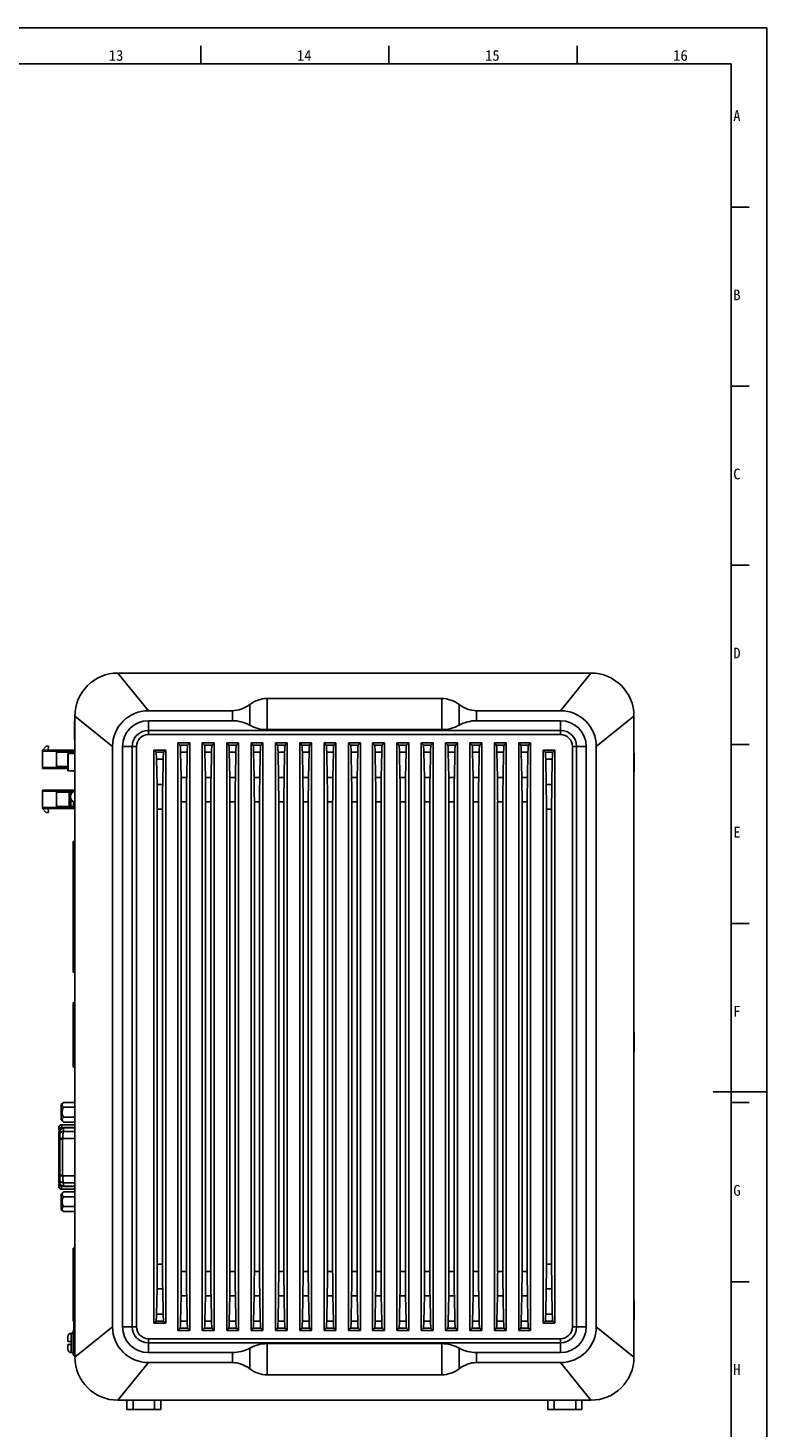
# Model space of a CAD drawing. Header units: millimetres. Extents: x 0 to 2731, y -3524 to -2222.
# Tile 36 of 221: x 635 to 841, y -2613 to -2222. Entities that reach past the tile are written whole.
import ezdxf

# ---------------------------------------------------------------- set-up
doc = ezdxf.new("R2010")
doc.units = ezdxf.units.MM
doc.header["$LTSCALE"] = 46.255
doc.layers.get('0').update_dxf_attribs({"linetype": 'CONTINUOUS'})
doc.layers.add('00_COMPONENTS', color=7, linetype='CONTINUOUS')
doc.styles.add('TEXTSTYLE_2', font='simfang.ttf')
doc.styles.add('TEXTSTYLE_4', font='simfang.ttf')

msp = doc.modelspace()

# ---------------------------------------------------------------- linework, layer by layer
at = {"color": 7}
for p, q in [((841, -2222.462), (0, -2222.462)), ((841, -2816.462), (841, -2222.462)), ((683, -2232.462), (683, -2227.463)), ((735.5, -2232.462), (735.5, -2227.463)), ((788, -2232.462), (788, -2227.463)), ((831, -2232.462), (25, -2232.462)), ((831, -2806.462), (831, -2232.462)), ((831, -2272.462), (836, -2272.462)), ((831, -2322.462), (836, -2322.462)), ((831, -2372.462), (836, -2372.462)), ((831, -2422.462), (836, -2422.462)), ((831, -2472.462), (836, -2472.462)), ((841, -2519.462), (826, -2519.462)), ((831, -2522.462), (836, -2522.462)), ((831, -2572.462), (836, -2572.462))]:
    msp.add_line(p, q, dxfattribs=at)
at = {"layer": '00_COMPONENTS', "color": 4}
for p, q in [((659.873, -2402.548), (668.373, -2413.048)), ((791.873, -2402.548), (783.373, -2413.048)), ((696.646, -2417.098), (696.646, -2411.344)), ((701.487, -2409.639), (701.487, -2418.348)), ((750.259, -2409.639), (750.259, -2418.348)), ((755.1, -2411.344), (755.1, -2417.098)), ((647.873, -2414.548), (658.373, -2423.048)), ((691.805, -2415.848), (691.805, -2413.048)), ((759.941, -2413.048), (759.941, -2415.848)), ((803.873, -2414.548), (793.373, -2423.048)), ((668.373, -2415.848), (668.373, -2419.727)), ((783.373, -2415.848), (783.373, -2419.727)), ((661.173, -2423.048), (665.052, -2423.048)), ((677.208, -2422.633), (679.338, -2422.633)), ((684.008, -2422.633), (686.138, -2422.633)), ((690.808, -2422.633), (692.938, -2422.633)), ((697.608, -2422.633), (699.738, -2422.633)), ((704.408, -2422.633), (706.538, -2422.633)), ((711.208, -2422.633), (713.338, -2422.633)), ((718.008, -2422.633), (720.138, -2422.633)), ((724.808, -2422.633), (726.938, -2422.633)), ((731.508, -2422.633), (733.638, -2422.633)), ((738.308, -2422.633), (740.438, -2422.633)), ((745.108, -2422.633), (747.238, -2422.633)), ((751.908, -2422.633), (754.038, -2422.633)), ((758.708, -2422.633), (760.838, -2422.633)), ((765.508, -2422.633), (767.638, -2422.633)), ((772.308, -2422.633), (774.438, -2422.633)), ((790.573, -2423.048), (786.694, -2423.048)), ((647.873, -2424.348), (638.873, -2424.348)), ((646.023, -2429.873), (646.023, -2424.973)), ((670.508, -2424.633), (672.638, -2424.633)), ((670.648, -2426.603), (672.498, -2426.603)), ((679.198, -2424.603), (677.348, -2424.603)), ((685.998, -2424.603), (684.148, -2424.603)), ((692.798, -2424.603), (690.948, -2424.603)), ((699.598, -2424.603), (697.748, -2424.603)), ((706.398, -2424.603), (704.548, -2424.603)), ((713.198, -2424.603), (711.348, -2424.603)), ((719.998, -2424.603), (718.148, -2424.603)), ((726.798, -2424.603), (724.948, -2424.603)), ((733.498, -2424.603), (731.648, -2424.603)), ((740.298, -2424.603), (738.448, -2424.603)), ((747.098, -2424.603), (745.248, -2424.603)), ((753.898, -2424.603), (752.048, -2424.603)), ((760.698, -2424.603), (758.848, -2424.603)), ((767.498, -2424.603), (765.648, -2424.603)), ((774.298, -2424.603), (772.448, -2424.603)), ((779.108, -2424.633), (781.238, -2424.633)), ((779.248, -2426.603), (781.098, -2426.603)), ((638.873, -2428.898), (645.873, -2428.898)), ((672.364, -2433.657), (670.782, -2433.657)), ((679.064, -2431.657), (677.482, -2431.657)), ((685.864, -2431.657), (684.282, -2431.657)), ((692.664, -2431.657), (691.082, -2431.657)), ((699.464, -2431.657), (697.882, -2431.657)), ((706.264, -2431.657), (704.682, -2431.657)), ((713.064, -2431.657), (711.482, -2431.657)), ((719.864, -2431.657), (718.282, -2431.657)), ((726.664, -2431.657), (725.082, -2431.657)), ((733.364, -2431.657), (731.782, -2431.657)), ((740.164, -2431.657), (738.582, -2431.657)), ((746.964, -2431.657), (745.382, -2431.657)), ((753.764, -2431.657), (752.182, -2431.657)), ((760.564, -2431.657), (758.982, -2431.657)), ((767.364, -2431.657), (765.782, -2431.657)), ((774.164, -2431.657), (772.582, -2431.657)), ((780.964, -2433.657), (779.382, -2433.657)), ((647.873, -2435.498), (638.873, -2435.498)), ((677.545, -2438.497), (679.001, -2438.497)), ((684.345, -2438.497), (685.801, -2438.497)), ((691.145, -2438.497), (692.601, -2438.497)), ((697.945, -2438.497), (699.401, -2438.497)), ((704.745, -2438.497), (706.201, -2438.497)), ((711.545, -2438.497), (713.001, -2438.497)), ((718.345, -2438.497), (719.801, -2438.497)), ((725.145, -2438.497), (726.601, -2438.497)), ((731.845, -2438.497), (733.301, -2438.497)), ((738.645, -2438.497), (740.101, -2438.497)), ((745.445, -2438.497), (746.901, -2438.497)), ((752.245, -2438.497), (753.701, -2438.497)), ((759.045, -2438.497), (760.501, -2438.497)), ((765.845, -2438.497), (767.301, -2438.497)), ((772.645, -2438.497), (774.101, -2438.497)), ((638.873, -2440.048), (647.873, -2440.048)), ((672.301, -2440.497), (670.845, -2440.497)), ((780.901, -2440.497), (779.445, -2440.497)), ((647.373, -2494.738), (647.873, -2494.738)), ((647.573, -2512.548), (647.573, -2494.538)), ((647.873, -2512.348), (647.373, -2512.348)), ((644.173, -2528.643), (644.173, -2529.579)), ((647.873, -2528.681), (644.173, -2528.681)), ((643.673, -2530.523), (643.373, -2530.523)), ((643.373, -2531.108), (643.673, -2531.108)), ((643.373, -2532.641), (644.424, -2532.641)), ((643.673, -2532.321), (644.441, -2532.453)), ((644.173, -2529.432), (647.873, -2529.432)), ((644.424, -2542.705), (644.424, -2532.641)), ((644.441, -2532.453), (647.873, -2532.453)), ((644.595, -2530.517), (647.873, -2530.517)), ((644.673, -2529.445), (644.673, -2529.588)), ((647.873, -2529.508), (644.673, -2529.508)), ((643.373, -2542.705), (644.424, -2542.705)), ((643.673, -2544.238), (643.373, -2544.238)), ((643.673, -2543.026), (644.441, -2542.893)), ((644.441, -2542.893), (647.873, -2542.893)), ((643.373, -2544.823), (643.673, -2544.823)), ((644.173, -2545.768), (644.173, -2546.643)), ((644.371, -2545.854), (644.173, -2545.854)), ((644.173, -2546.605), (647.873, -2546.605)), ((647.873, -2544.83), (644.595, -2544.83)), ((644.673, -2545.759), (644.673, -2545.902)), ((644.673, -2545.838), (647.873, -2545.838)), ((670.845, -2567.599), (672.301, -2567.599)), ((779.445, -2567.599), (780.901, -2567.599)), ((677.545, -2569.599), (679.001, -2569.599)), ((684.345, -2569.599), (685.801, -2569.599)), ((691.145, -2569.599), (692.601, -2569.599)), ((697.945, -2569.599), (699.401, -2569.599)), ((704.745, -2569.599), (706.201, -2569.599)), ((711.545, -2569.599), (713.001, -2569.599)), ((718.345, -2569.599), (719.801, -2569.599)), ((725.145, -2569.599), (726.601, -2569.599)), ((731.845, -2569.599), (733.301, -2569.599)), ((738.645, -2569.599), (740.101, -2569.599)), ((745.445, -2569.599), (746.901, -2569.599)), ((752.245, -2569.599), (753.701, -2569.599)), ((759.045, -2569.599), (760.501, -2569.599)), ((765.845, -2569.599), (767.301, -2569.599)), ((772.645, -2569.599), (774.101, -2569.599)), ((647.573, -2574.712), (647.573, -2586.123)), ((670.782, -2574.44), (672.364, -2574.44)), ((779.382, -2574.44), (780.964, -2574.44)), ((679.064, -2576.44), (677.482, -2576.44)), ((685.864, -2576.44), (684.282, -2576.44)), ((692.664, -2576.44), (691.082, -2576.44)), ((699.464, -2576.44), (697.882, -2576.44)), ((706.264, -2576.44), (704.682, -2576.44)), ((713.064, -2576.44), (711.482, -2576.44)), ((719.864, -2576.44), (718.282, -2576.44)), ((726.664, -2576.44), (725.082, -2576.44)), ((733.364, -2576.44), (731.782, -2576.44)), ((740.164, -2576.44), (738.582, -2576.44)), ((746.964, -2576.44), (745.382, -2576.44)), ((753.764, -2576.44), (752.182, -2576.44)), ((760.564, -2576.44), (758.982, -2576.44)), ((767.364, -2576.44), (765.782, -2576.44)), ((774.164, -2576.44), (772.582, -2576.44)), ((672.638, -2583.463), (670.508, -2583.463)), ((672.498, -2581.493), (670.648, -2581.493)), ((781.238, -2583.463), (779.108, -2583.463)), ((781.098, -2581.493), (779.248, -2581.493)), ((646.873, -2586.823), (646.873, -2589.148)), ((647.873, -2593.548), (658.373, -2585.048)), ((661.173, -2585.048), (665.052, -2585.048)), ((677.208, -2585.463), (679.338, -2585.463)), ((679.198, -2583.493), (677.348, -2583.493)), ((684.008, -2585.463), (686.138, -2585.463)), ((685.998, -2583.493), (684.148, -2583.493)), ((690.808, -2585.463), (692.938, -2585.463)), ((692.798, -2583.493), (690.948, -2583.493)), ((697.608, -2585.463), (699.738, -2585.463)), ((699.598, -2583.493), (697.748, -2583.493)), ((704.408, -2585.463), (706.538, -2585.463)), ((706.398, -2583.493), (704.548, -2583.493)), ((711.208, -2585.463), (713.338, -2585.463)), ((713.198, -2583.493), (711.348, -2583.493)), ((718.008, -2585.463), (720.138, -2585.463)), ((719.998, -2583.493), (718.148, -2583.493)), ((724.808, -2585.463), (726.938, -2585.463)), ((726.798, -2583.493), (724.948, -2583.493)), ((731.508, -2585.463), (733.638, -2585.463)), ((733.498, -2583.493), (731.648, -2583.493)), ((738.308, -2585.463), (740.438, -2585.463)), ((740.298, -2583.493), (738.448, -2583.493)), ((745.108, -2585.463), (747.238, -2585.463)), ((747.098, -2583.493), (745.248, -2583.493)), ((751.908, -2585.463), (754.038, -2585.463)), ((753.898, -2583.493), (752.048, -2583.493)), ((758.708, -2585.463), (760.838, -2585.463)), ((760.698, -2583.493), (758.848, -2583.493)), ((765.508, -2585.463), (767.638, -2585.463)), ((767.498, -2583.493), (765.648, -2583.493)), ((772.308, -2585.463), (774.438, -2585.463)), ((774.298, -2583.493), (772.448, -2583.493)), ((790.573, -2585.048), (786.694, -2585.048)), ((803.873, -2593.548), (793.373, -2585.048)), ((646.873, -2589.948), (646.873, -2592.273)), ((668.373, -2592.248), (668.373, -2588.37)), ((696.646, -2596.753), (696.646, -2590.998)), ((701.487, -2589.748), (701.487, -2598.457)), ((750.259, -2589.748), (750.259, -2598.457)), ((755.1, -2590.998), (755.1, -2596.753)), ((783.373, -2592.248), (783.373, -2588.37)), ((659.873, -2605.548), (668.373, -2595.048)), ((691.805, -2595.048), (691.805, -2592.248)), ((759.941, -2592.248), (759.941, -2595.048)), ((791.873, -2605.548), (783.373, -2595.048)), ((664.123, -2605.548), (664.123, -2608.148)), ((670.123, -2605.548), (670.123, -2608.148)), ((781.623, -2605.548), (781.623, -2608.148)), ((787.623, -2605.548), (787.623, -2608.148))]:
    msp.add_line(p, q, dxfattribs=at)
at = {"layer": '00_COMPONENTS', "color": 7}
for p, q in [((659.873, -2402.548), (791.873, -2402.548)), ((750.259, -2409.639), (701.487, -2409.639)), ((647.873, -2593.548), (647.873, -2414.548)), ((668.373, -2413.048), (691.805, -2413.048)), ((759.941, -2413.048), (783.373, -2413.048)), ((803.873, -2414.548), (803.873, -2593.548)), ((647.782, -2421.198), (647.782, -2415.898)), ((647.782, -2415.898), (647.873, -2415.898)), ((668.373, -2415.848), (691.805, -2415.848)), ((668.373, -2418.548), (783.373, -2418.548)), ((750.259, -2418.348), (701.487, -2418.348)), ((759.941, -2415.848), (783.373, -2415.848)), ((638.873, -2424.048), (639.873, -2422.948)), ((639.873, -2422.948), (640.473, -2422.948)), ((640.473, -2422.948), (640.373, -2424.048)), ((647.782, -2421.198), (647.873, -2421.198)), ((658.373, -2423.048), (658.373, -2585.048)), ((661.173, -2585.048), (661.173, -2423.048)), ((663.873, -2585.048), (663.873, -2423.048)), ((665.052, -2423.048), (665.052, -2585.048)), ((783.373, -2419.727), (668.373, -2419.727)), ((676.623, -2422.048), (676.623, -2586.048)), ((676.623, -2422.048), (677.208, -2422.633)), ((679.923, -2422.048), (676.623, -2422.048)), ((679.923, -2422.048), (679.338, -2422.633)), ((679.923, -2586.048), (679.923, -2422.048)), ((683.423, -2422.048), (683.423, -2586.048)), ((683.423, -2422.048), (684.008, -2422.633)), ((686.723, -2422.048), (683.423, -2422.048)), ((686.723, -2422.048), (686.138, -2422.633)), ((686.723, -2586.048), (686.723, -2422.048)), ((690.223, -2422.048), (690.223, -2586.048)), ((690.223, -2422.048), (690.808, -2422.633)), ((693.523, -2422.048), (690.223, -2422.048)), ((693.523, -2422.048), (692.938, -2422.633)), ((693.523, -2586.048), (693.523, -2422.048)), ((697.023, -2422.048), (697.023, -2586.048)), ((697.023, -2422.048), (697.608, -2422.633)), ((700.323, -2422.048), (697.023, -2422.048)), ((700.323, -2422.048), (699.738, -2422.633)), ((700.323, -2586.048), (700.323, -2422.048)), ((703.823, -2422.048), (703.823, -2586.048)), ((703.823, -2422.048), (704.408, -2422.633)), ((707.123, -2422.048), (703.823, -2422.048)), ((707.123, -2422.048), (706.538, -2422.633)), ((707.123, -2586.048), (707.123, -2422.048)), ((710.623, -2422.048), (710.623, -2586.048)), ((710.623, -2422.048), (711.208, -2422.633)), ((713.923, -2422.048), (710.623, -2422.048)), ((713.923, -2422.048), (713.338, -2422.633)), ((713.923, -2586.048), (713.923, -2422.048)), ((717.423, -2422.048), (717.423, -2586.048)), ((717.423, -2422.048), (718.008, -2422.633)), ((720.723, -2422.048), (717.423, -2422.048)), ((720.723, -2422.048), (720.138, -2422.633)), ((720.723, -2586.048), (720.723, -2422.048)), ((724.223, -2422.048), (724.223, -2586.048)), ((724.223, -2422.048), (724.808, -2422.633)), ((727.523, -2422.048), (724.223, -2422.048)), ((727.523, -2422.048), (726.938, -2422.633)), ((727.523, -2586.048), (727.523, -2422.048)), ((730.923, -2422.048), (730.923, -2586.048)), ((730.923, -2422.048), (731.508, -2422.633)), ((734.223, -2422.048), (730.923, -2422.048)), ((734.223, -2422.048), (733.638, -2422.633)), ((734.223, -2586.048), (734.223, -2422.048)), ((737.723, -2422.048), (737.723, -2586.048)), ((737.723, -2422.048), (738.308, -2422.633)), ((741.023, -2422.048), (737.723, -2422.048)), ((741.023, -2422.048), (740.438, -2422.633)), ((741.023, -2586.048), (741.023, -2422.048)), ((744.523, -2422.048), (744.523, -2586.048)), ((744.523, -2422.048), (745.108, -2422.633)), ((747.823, -2422.048), (744.523, -2422.048)), ((747.823, -2422.048), (747.238, -2422.633)), ((747.823, -2586.048), (747.823, -2422.048)), ((751.323, -2422.048), (751.323, -2586.048)), ((751.323, -2422.048), (751.908, -2422.633)), ((754.623, -2422.048), (751.323, -2422.048)), ((754.623, -2422.048), (754.038, -2422.633)), ((754.623, -2586.048), (754.623, -2422.048)), ((758.123, -2422.048), (758.123, -2586.048)), ((758.123, -2422.048), (758.708, -2422.633)), ((761.423, -2422.048), (758.123, -2422.048)), ((761.423, -2422.048), (760.838, -2422.633)), ((761.423, -2586.048), (761.423, -2422.048)), ((764.923, -2422.048), (764.923, -2586.048)), ((764.923, -2422.048), (765.508, -2422.633)), ((768.223, -2422.048), (764.923, -2422.048)), ((768.223, -2422.048), (767.638, -2422.633)), ((768.223, -2586.048), (768.223, -2422.048)), ((771.723, -2422.048), (771.723, -2586.048)), ((775.023, -2422.048), (771.723, -2422.048)), ((771.723, -2422.048), (772.308, -2422.633)), ((775.023, -2422.048), (774.438, -2422.633)), ((775.023, -2586.048), (775.023, -2422.048)), ((786.694, -2585.048), (786.694, -2423.048)), ((787.873, -2423.048), (787.873, -2585.048)), ((790.573, -2423.048), (790.573, -2585.048)), ((793.373, -2585.048), (793.373, -2423.048)), ((638.873, -2424.048), (638.873, -2429.198)), ((638.873, -2424.048), (647.873, -2424.048)), ((642.773, -2428.623), (642.773, -2424.623)), ((642.773, -2424.623), (647.873, -2424.623)), ((645.873, -2429.723), (645.873, -2425.123)), ((646.023, -2424.973), (647.873, -2424.973)), ((646.273, -2424.973), (646.273, -2424.623)), ((646.773, -2424.623), (646.773, -2424.973)), ((647.473, -2424.973), (647.473, -2424.623)), ((669.923, -2424.048), (669.923, -2584.048)), ((669.923, -2424.048), (670.508, -2424.633)), ((673.223, -2424.048), (669.923, -2424.048)), ((670.782, -2433.657), (670.648, -2426.603)), ((672.498, -2426.603), (672.364, -2433.657)), ((673.223, -2424.048), (672.638, -2424.633)), ((673.223, -2584.048), (673.223, -2424.048)), ((677.482, -2431.657), (677.348, -2424.603)), ((679.064, -2431.657), (679.198, -2424.603)), ((684.282, -2431.657), (684.148, -2424.603)), ((685.864, -2431.657), (685.998, -2424.603)), ((691.082, -2431.657), (690.948, -2424.603)), ((692.664, -2431.657), (692.798, -2424.603)), ((697.882, -2431.657), (697.748, -2424.603)), ((699.464, -2431.657), (699.598, -2424.603)), ((704.682, -2431.657), (704.548, -2424.603)), ((706.264, -2431.657), (706.398, -2424.603)), ((711.482, -2431.657), (711.348, -2424.603)), ((713.064, -2431.657), (713.198, -2424.603)), ((718.282, -2431.657), (718.148, -2424.603)), ((719.864, -2431.657), (719.998, -2424.603)), ((725.082, -2431.657), (724.948, -2424.603)), ((726.664, -2431.657), (726.798, -2424.603)), ((731.782, -2431.657), (731.648, -2424.603)), ((733.364, -2431.657), (733.498, -2424.603)), ((738.582, -2431.657), (738.448, -2424.603)), ((740.164, -2431.657), (740.298, -2424.603)), ((745.382, -2431.657), (745.248, -2424.603)), ((746.964, -2431.657), (747.098, -2424.603)), ((752.182, -2431.657), (752.048, -2424.603)), ((753.764, -2431.657), (753.898, -2424.603)), ((758.982, -2431.657), (758.848, -2424.603)), ((760.564, -2431.657), (760.698, -2424.603)), ((765.782, -2431.657), (765.648, -2424.603)), ((767.364, -2431.657), (767.498, -2424.603)), ((772.582, -2431.657), (772.448, -2424.603)), ((774.164, -2431.657), (774.298, -2424.603)), ((778.523, -2584.048), (778.523, -2424.048)), ((778.523, -2424.048), (781.823, -2424.048)), ((778.523, -2424.048), (779.108, -2424.633)), ((779.382, -2433.657), (779.248, -2426.603)), ((781.098, -2426.603), (780.964, -2433.657)), ((781.823, -2424.048), (781.238, -2424.633)), ((781.823, -2424.048), (781.823, -2584.048)), ((803.964, -2424.898), (803.873, -2424.898)), ((803.964, -2430.198), (803.964, -2424.899)), ((645.873, -2429.198), (638.873, -2429.198)), ((642.773, -2428.623), (645.873, -2428.623)), ((646.023, -2429.873), (647.873, -2429.873)), ((803.964, -2430.198), (803.873, -2430.198)), ((638.873, -2440.348), (638.873, -2435.198)), ((638.873, -2435.198), (647.873, -2435.198)), ((642.773, -2439.773), (642.773, -2435.773)), ((642.773, -2435.773), (647.322, -2435.773)), ((646.273, -2439.773), (646.273, -2435.773)), ((646.673, -2437.198), (646.673, -2436.898)), ((646.773, -2435.773), (646.773, -2436.399)), ((646.773, -2437.698), (646.773, -2439.773)), ((647.473, -2438.398), (647.473, -2439.773)), ((677.545, -2569.599), (677.545, -2438.497)), ((679.001, -2569.599), (679.001, -2438.497)), ((684.345, -2569.599), (684.345, -2438.497)), ((685.801, -2569.599), (685.801, -2438.497)), ((691.145, -2569.599), (691.145, -2438.497)), ((692.601, -2569.599), (692.601, -2438.497)), ((697.945, -2569.599), (697.945, -2438.497)), ((699.401, -2569.599), (699.401, -2438.497)), ((704.745, -2569.599), (704.745, -2438.497)), ((706.201, -2569.599), (706.201, -2438.497)), ((711.545, -2569.599), (711.545, -2438.497)), ((713.001, -2569.599), (713.001, -2438.497)), ((718.345, -2569.599), (718.345, -2438.497)), ((719.801, -2569.599), (719.801, -2438.497)), ((725.145, -2569.599), (725.145, -2438.497)), ((726.601, -2569.599), (726.601, -2438.497)), ((731.845, -2569.599), (731.845, -2438.497)), ((733.301, -2569.599), (733.301, -2438.497)), ((738.645, -2569.599), (738.645, -2438.497)), ((740.101, -2569.599), (740.101, -2438.497)), ((745.445, -2569.599), (745.445, -2438.497)), ((746.901, -2569.599), (746.901, -2438.497)), ((752.245, -2569.599), (752.245, -2438.497)), ((753.701, -2569.599), (753.701, -2438.497)), ((759.045, -2569.599), (759.045, -2438.497)), ((760.501, -2569.599), (760.501, -2438.497)), ((765.845, -2569.599), (765.845, -2438.497)), ((767.301, -2569.599), (767.301, -2438.497)), ((772.645, -2569.599), (772.645, -2438.497)), ((774.101, -2569.599), (774.101, -2438.497)), ((639.873, -2441.448), (638.873, -2440.348)), ((647.873, -2440.348), (638.873, -2440.348)), ((639.873, -2441.448), (640.473, -2441.448)), ((640.373, -2440.348), (640.473, -2441.448)), ((642.773, -2439.773), (647.873, -2439.773)), ((670.845, -2567.599), (670.845, -2440.497)), ((672.301, -2567.599), (672.301, -2440.497)), ((779.445, -2567.599), (779.445, -2440.497)), ((780.901, -2567.599), (780.901, -2440.497)), ((647.373, -2486.048), (647.373, -2449.548)), ((647.873, -2449.548), (647.373, -2449.548)), ((647.873, -2486.048), (647.373, -2486.048)), ((647.373, -2512.348), (647.373, -2494.738)), ((647.873, -2494.538), (647.573, -2494.538)), ((803.964, -2502.898), (803.873, -2502.898)), ((803.964, -2508.194), (803.964, -2502.903)), ((803.964, -2508.198), (803.873, -2508.198)), ((647.873, -2512.548), (647.573, -2512.548)), ((644.673, -2522.406), (644.073, -2523.006)), ((644.073, -2527.291), (644.073, -2523.006)), ((647.873, -2522.406), (644.673, -2522.406)), ((644.673, -2523.777), (647.873, -2523.777)), ((644.073, -2527.291), (644.673, -2527.891)), ((647.873, -2528.643), (644.173, -2528.643)), ((644.673, -2526.52), (647.873, -2526.52)), ((647.873, -2527.891), (644.673, -2527.891)), ((643.373, -2544.84), (643.373, -2530.506)), ((643.373, -2530.506), (643.673, -2530.506)), ((643.428, -2529.933), (643.428, -2529.182)), ((643.428, -2529.942), (643.428, -2529.933)), ((643.431, -2529.144), (643.432, -2529.143)), ((643.431, -2529.144), (643.431, -2529.144)), ((643.673, -2544.902), (643.673, -2530.445)), ((644.673, -2529.445), (647.873, -2529.445)), ((643.373, -2544.84), (643.673, -2544.84)), ((643.428, -2545.344), (643.43, -2545.312)), ((643.428, -2546.104), (643.428, -2545.353)), ((643.432, -2546.143), (643.431, -2546.143)), ((644.073, -2547.996), (644.673, -2547.396)), ((644.073, -2552.281), (644.073, -2547.996)), ((647.873, -2546.643), (644.173, -2546.643)), ((647.873, -2545.902), (644.673, -2545.902)), ((644.673, -2547.396), (647.873, -2547.396)), ((644.673, -2548.767), (647.873, -2548.767)), ((644.673, -2551.51), (647.873, -2551.51)), ((644.673, -2552.881), (644.073, -2552.281)), ((644.673, -2552.881), (647.873, -2552.881)), ((647.373, -2583.448), (647.373, -2563.128)), ((647.873, -2563.128), (647.373, -2563.128)), ((670.648, -2581.493), (670.782, -2574.44)), ((672.364, -2574.44), (672.498, -2581.493)), ((779.248, -2581.493), (779.382, -2574.44)), ((780.964, -2574.44), (781.098, -2581.493)), ((677.348, -2583.493), (677.482, -2576.44)), ((679.198, -2583.493), (679.064, -2576.44)), ((684.148, -2583.493), (684.282, -2576.44)), ((685.998, -2583.493), (685.864, -2576.44)), ((690.948, -2583.493), (691.082, -2576.44)), ((692.798, -2583.493), (692.664, -2576.44)), ((697.748, -2583.493), (697.882, -2576.44)), ((699.598, -2583.493), (699.464, -2576.44)), ((704.548, -2583.493), (704.682, -2576.44)), ((706.398, -2583.493), (706.264, -2576.44)), ((711.348, -2583.493), (711.482, -2576.44)), ((713.198, -2583.493), (713.064, -2576.44)), ((718.148, -2583.493), (718.282, -2576.44)), ((719.998, -2583.493), (719.864, -2576.44)), ((724.948, -2583.493), (725.082, -2576.44)), ((726.798, -2583.493), (726.664, -2576.44)), ((731.648, -2583.493), (731.782, -2576.44)), ((733.498, -2583.493), (733.364, -2576.44)), ((738.448, -2583.493), (738.582, -2576.44)), ((740.298, -2583.493), (740.164, -2576.44)), ((745.248, -2583.493), (745.382, -2576.44)), ((747.098, -2583.493), (746.964, -2576.44)), ((752.048, -2583.493), (752.182, -2576.44)), ((753.898, -2583.493), (753.764, -2576.44)), ((758.848, -2583.493), (758.982, -2576.44)), ((760.698, -2583.493), (760.564, -2576.44)), ((765.648, -2583.493), (765.782, -2576.44)), ((767.498, -2583.493), (767.364, -2576.44)), ((772.448, -2583.493), (772.582, -2576.44)), ((774.298, -2583.493), (774.164, -2576.44)), ((803.964, -2577.898), (803.873, -2577.898)), ((803.964, -2583.196), (803.964, -2577.901)), ((647.873, -2583.448), (647.373, -2583.448)), ((669.923, -2584.048), (670.508, -2583.463)), ((673.223, -2584.048), (672.638, -2583.463)), ((778.523, -2584.048), (779.108, -2583.463)), ((781.823, -2584.048), (781.238, -2583.463)), ((803.964, -2583.198), (803.873, -2583.198)), ((647.373, -2586.823), (646.873, -2586.823)), ((647.373, -2586.123), (647.373, -2592.973)), ((647.873, -2586.123), (647.373, -2586.123)), ((669.923, -2584.048), (673.223, -2584.048)), ((676.623, -2586.048), (677.208, -2585.463)), ((676.623, -2586.048), (679.923, -2586.048)), ((679.923, -2586.048), (679.338, -2585.463)), ((683.423, -2586.048), (684.008, -2585.463)), ((683.423, -2586.048), (686.723, -2586.048)), ((686.723, -2586.048), (686.138, -2585.463)), ((690.223, -2586.048), (690.808, -2585.463)), ((690.223, -2586.048), (693.523, -2586.048)), ((693.523, -2586.048), (692.938, -2585.463)), ((697.023, -2586.048), (697.608, -2585.463)), ((697.023, -2586.048), (700.323, -2586.048)), ((700.323, -2586.048), (699.738, -2585.463)), ((703.823, -2586.048), (704.408, -2585.463)), ((703.823, -2586.048), (707.123, -2586.048)), ((707.123, -2586.048), (706.538, -2585.463)), ((710.623, -2586.048), (711.208, -2585.463)), ((710.623, -2586.048), (713.923, -2586.048)), ((713.923, -2586.048), (713.338, -2585.463)), ((717.423, -2586.048), (718.008, -2585.463)), ((717.423, -2586.048), (720.723, -2586.048)), ((720.723, -2586.048), (720.138, -2585.463)), ((724.223, -2586.048), (724.808, -2585.463)), ((724.223, -2586.048), (727.523, -2586.048)), ((727.523, -2586.048), (726.938, -2585.463)), ((730.923, -2586.048), (731.508, -2585.463)), ((730.923, -2586.048), (734.223, -2586.048)), ((734.223, -2586.048), (733.638, -2585.463)), ((737.723, -2586.048), (738.308, -2585.463)), ((737.723, -2586.048), (741.023, -2586.048)), ((741.023, -2586.048), (740.438, -2585.463)), ((744.523, -2586.048), (745.108, -2585.463)), ((744.523, -2586.048), (747.823, -2586.048)), ((747.823, -2586.048), (747.238, -2585.463)), ((751.323, -2586.048), (751.908, -2585.463)), ((751.323, -2586.048), (754.623, -2586.048)), ((754.623, -2586.048), (754.038, -2585.463)), ((758.123, -2586.048), (758.708, -2585.463)), ((758.123, -2586.048), (761.423, -2586.048)), ((761.423, -2586.048), (760.838, -2585.463)), ((764.923, -2586.048), (765.508, -2585.463)), ((764.923, -2586.048), (768.223, -2586.048)), ((768.223, -2586.048), (767.638, -2585.463)), ((771.723, -2586.048), (772.308, -2585.463)), ((771.723, -2586.048), (775.023, -2586.048)), ((775.023, -2586.048), (774.438, -2585.463)), ((781.823, -2584.048), (778.523, -2584.048)), ((645.875, -2587.801), (645.873, -2587.799)), ((645.873, -2587.87), (645.873, -2589.148)), ((645.873, -2589.148), (646.873, -2589.148)), ((645.873, -2589.948), (645.873, -2591.226)), ((646.873, -2589.948), (645.873, -2589.948)), ((646.873, -2589.148), (646.873, -2589.948)), ((668.373, -2588.37), (783.373, -2588.37)), ((783.373, -2589.548), (668.373, -2589.548)), ((750.259, -2589.748), (701.487, -2589.748)), ((645.873, -2591.298), (645.875, -2591.296)), ((647.373, -2592.273), (646.873, -2592.273)), ((647.873, -2592.973), (647.373, -2592.973)), ((691.805, -2592.248), (668.373, -2592.248)), ((691.805, -2595.048), (668.373, -2595.048)), ((783.373, -2592.248), (759.941, -2592.248)), ((783.373, -2595.048), (759.941, -2595.048)), ((750.259, -2598.457), (701.487, -2598.457)), ((791.873, -2605.548), (659.873, -2605.548)), ((662.373, -2605.548), (662.373, -2608.148)), ((671.873, -2605.548), (671.873, -2608.148)), ((779.873, -2605.548), (779.873, -2608.148)), ((789.373, -2605.548), (789.373, -2608.148)), ((671.873, -2608.148), (662.373, -2608.148)), ((789.373, -2608.148), (779.873, -2608.148))]:
    msp.add_line(p, q, dxfattribs=at)
for centre, radius, start, end in [((659.873, -2414.548), 12, 90, 180), ((791.873, -2414.548), 12, 0, 90), ((668.373, -2423.048), 10, 90, 180), ((783.373, -2423.048), 10, 0, 90), ((668.373, -2423.048), 7.2, 90, 180), ((668.373, -2423.048), 4.5, 90, 180), ((691.805, -2425.848), 10, 61.04498, 89.99999), ((701.487, -2408.348), 10, 241.04499, 269.99999), ((783.373, -2423.048), 7.2, 0, 90), ((783.373, -2423.048), 4.5, 0, 90), ((668.373, -2423.048), 3.321, 90, 180), ((783.373, -2423.048), 3.321, 0, 90), ((646.023, -2425.123), 0.15, 90, 180), ((646.023, -2429.723), 0.15, 180, 270), ((647.973, -2436.898), 1.3, 94.41336, 180), ((647.973, -2437.198), 1.3, 180, 265.58664), ((647.573, -2494.738), 0.2, 90, 180), ((647.573, -2512.348), 0.2, 180, 270), ((644.173, -2529.443), 0.8, 90, 158.02397), ((643.581, -2529.182), 0.154, 176.87818, 180.07096), ((644.673, -2530.445), 1, 90, 180), ((643.581, -2545.353), 0.153, 176.64652, 180.03822), ((643.581, -2546.104), 0.154, 179.99943, 183.19268), ((644.173, -2545.843), 0.8, 201.97603, 270), ((644.673, -2544.902), 1, 180, 270), ((646.873, -2587.823), 1, 90, 178.58494), ((668.373, -2585.048), 10, 180, 270), ((668.373, -2585.048), 7.2, 180, 270), ((668.373, -2585.048), 4.5, 180, 270), ((668.373, -2585.048), 3.321, 180, 270), ((783.373, -2585.048), 10, 270, 0), ((783.373, -2585.048), 7.2, 270, 0), ((783.373, -2585.048), 4.5, 270, 0), ((783.373, -2585.048), 3.321, 270, 0), ((646.927, -2587.87), 1.054, 176.20797, 180.00154), ((646.927, -2591.226), 1.054, 179.99885, 183.19243), ((646.923, -2591.227), 1.05, 183.19414, 183.79456), ((691.805, -2582.248), 10, 270.00001, 298.95502), ((701.487, -2599.748), 10, 90.00001, 118.95501), ((646.873, -2591.273), 1, 181.41506, 270), ((659.873, -2593.548), 12, 180, 270), ((791.873, -2593.548), 12, 270, 0)]:
    msp.add_arc(centre, radius, start, end, dxfattribs=at)
at = {"layer": '00_COMPONENTS', "color": 4}
for centre, radius, start, end in [((644.148, -2529.468), 0.774, 155.66629, 158.34283), ((643.467, -2530.419), 1.133, 354.1219, 355.01118), ((644.148, -2545.819), 0.774, 201.65709, 204.33325), ((643.467, -2544.928), 1.133, 4.98882, 5.8781)]:
    msp.add_arc(centre, radius, start, end, dxfattribs=at)
at = {"layer": '00_COMPONENTS', "color": 7}
for centre, major_axis, ratio, start_param, end_param in [((691.805, -2399.412), (0, 13.636), 0.7333333, -3.1415927, -2.6362321), ((701.487, -2423.276), (0, 13.636), 0.7333333, 0, 0.5053605), ((750.259, -2423.276), (0, 13.636), 0.7333333, -0.5053605, 0), ((759.941, -2399.412), (0, 13.636), 0.7333333, -3.6469532, -3.1415927), ((750.259, -2408.348), (0, 10), 1, -3.1415927, -2.6362322), ((759.941, -2425.848), (10, 0), 1, 1.5707963, 2.0761569), ((677.2, -2425.629), (0, 3), 0.0524078, -1.2217305, -0.0523599), ((679.346, -2425.629), (0, 3), 0.0524078, 0.0523599, 1.2217305), ((684, -2425.629), (0, 3), 0.0524078, -1.2217305, -0.0523599), ((686.146, -2425.629), (0, 3), 0.0524078, 0.0523599, 1.2217305), ((690.8, -2425.629), (0, 3), 0.0524078, -1.2217305, -0.0523599), ((692.946, -2425.629), (0, 3), 0.0524078, 0.0523599, 1.2217305), ((697.6, -2425.629), (0, 3), 0.0524078, -1.2217305, -0.0523599), ((699.746, -2425.629), (0, 3), 0.0524078, 0.0523599, 1.2217305), ((704.4, -2425.629), (0, 3), 0.0524078, -1.2217305, -0.0523599), ((706.546, -2425.629), (0, 3), 0.0524078, 0.0523599, 1.2217305), ((711.2, -2425.629), (0, 3), 0.0524078, -1.2217305, -0.0523599), ((713.346, -2425.629), (0, 3), 0.0524078, 0.0523599, 1.2217305), ((718, -2425.629), (0, 3), 0.0524078, -1.2217305, -0.0523599), ((720.146, -2425.629), (0, 3), 0.0524078, 0.0523599, 1.2217305), ((724.8, -2425.629), (0, 3), 0.0524078, -1.2217305, -0.0523599), ((726.946, -2425.629), (0, 3), 0.0524078, 0.0523599, 1.2217305), ((731.5, -2425.629), (0, 3), 0.0524078, -1.2217305, -0.0523599), ((733.646, -2425.629), (0, 3), 0.0524078, 0.0523599, 1.2217305), ((738.3, -2425.629), (0, 3), 0.0524078, -1.2217305, -0.0523599), ((740.446, -2425.629), (0, 3), 0.0524078, 0.0523599, 1.2217305), ((745.1, -2425.629), (0, 3), 0.0524078, -1.2217305, -0.0523599), ((747.246, -2425.629), (0, 3), 0.0524078, 0.0523599, 1.2217305), ((751.9, -2425.629), (0, 3), 0.0524078, -1.2217305, -0.0523599), ((754.046, -2425.629), (0, 3), 0.0524078, 0.0523599, 1.2217305), ((758.7, -2425.629), (0, 3), 0.0524078, -1.2217305, -0.0523599), ((760.846, -2425.629), (0, 3), 0.0524078, 0.0523599, 1.2217305), ((765.5, -2425.629), (0, 3), 0.0524078, -1.2217305, -0.0523599), ((767.646, -2425.629), (0, 3), 0.0524078, 0.0523599, 1.2217305), ((772.3, -2425.629), (0, 3), 0.0524078, -1.2217305, -0.0523599), ((774.446, -2425.629), (0, 3), 0.0524078, 0.0523599, 1.2217305), ((670.5, -2427.629), (0, 3), 0.0524078, -1.2217305, -0.0523599), ((672.646, -2427.629), (0, 3), 0.0524078, 0.0523599, 1.2217305), ((779.1, -2427.629), (0, 3), 0.0524078, -1.2217305, -0.0523599), ((781.246, -2427.629), (0, 3), 0.0524078, 0.0523599, 1.2217305), ((669.797, -2440.497), (0, 20), 0.0524078, -1.5707963, -1.2217305), ((673.349, -2440.497), (0, 20), 0.0524078, 1.2217305, 1.5707963), ((676.497, -2438.497), (0, 20), 0.0524078, -1.5707963, -1.2217305), ((680.049, -2438.497), (0, 20), 0.0524078, 1.2217305, 1.5707963), ((683.297, -2438.497), (0, 20), 0.0524078, -1.5707963, -1.2217305), ((686.849, -2438.497), (0, 20), 0.0524078, 1.2217305, 1.5707963), ((690.097, -2438.497), (0, 20), 0.0524078, -1.5707963, -1.2217305), ((693.649, -2438.497), (0, 20), 0.0524078, 1.2217305, 1.5707963), ((696.897, -2438.497), (0, 20), 0.0524078, -1.5707963, -1.2217305), ((700.449, -2438.497), (0, 20), 0.0524078, 1.2217305, 1.5707963), ((703.697, -2438.497), (0, 20), 0.0524078, -1.5707963, -1.2217305), ((707.249, -2438.497), (0, 20), 0.0524078, 1.2217305, 1.5707963), ((710.497, -2438.497), (0, 20), 0.0524078, -1.5707963, -1.2217305), ((714.049, -2438.497), (0, 20), 0.0524078, 1.2217305, 1.5707963), ((717.297, -2438.497), (0, 20), 0.0524078, -1.5707963, -1.2217305), ((720.849, -2438.497), (0, 20), 0.0524078, 1.2217305, 1.5707963), ((724.097, -2438.497), (0, 20), 0.0524078, -1.5707963, -1.2217305), ((727.649, -2438.497), (0, 20), 0.0524078, 1.2217305, 1.5707963), ((730.797, -2438.497), (0, 20), 0.0524078, -1.5707963, -1.2217305), ((734.349, -2438.497), (0, 20), 0.0524078, 1.2217305, 1.5707963), ((737.597, -2438.497), (0, 20), 0.0524078, -1.5707963, -1.2217305), ((741.149, -2438.497), (0, 20), 0.0524078, 1.2217305, 1.5707963), ((744.397, -2438.497), (0, 20), 0.0524078, -1.5707963, -1.2217305), ((747.949, -2438.497), (0, 20), 0.0524078, 1.2217305, 1.5707963), ((751.197, -2438.497), (0, 20), 0.0524078, -1.5707963, -1.2217305), ((754.749, -2438.497), (0, 20), 0.0524078, 1.2217305, 1.5707963), ((757.997, -2438.497), (0, 20), 0.0524078, -1.5707963, -1.2217305), ((761.549, -2438.497), (0, 20), 0.0524078, 1.2217305, 1.5707963), ((764.797, -2438.497), (0, 20), 0.0524078, -1.5707963, -1.2217305), ((768.349, -2438.497), (0, 20), 0.0524078, 1.2217305, 1.5707963), ((771.597, -2438.497), (0, 20), 0.0524078, -1.5707963, -1.2217305), ((775.149, -2438.497), (0, 20), 0.0524078, 1.2217305, 1.5707963), ((778.397, -2440.497), (0, 20), 0.0524078, -1.5707963, -1.2217305), ((781.949, -2440.497), (0, 20), 0.0524078, 1.2217305, 1.5707963), ((669.797, -2567.599), (0, 20), 0.0524078, -1.9198622, -1.5707963), ((673.349, -2567.599), (0, 20), 0.0524078, -4.712389, -4.3633231), ((778.397, -2567.599), (0, 20), 0.0524078, -1.9198622, -1.5707963), ((781.949, -2567.599), (0, 20), 0.0524078, -4.712389, -4.3633231), ((676.497, -2569.599), (0, 20), 0.0524078, -1.9198622, -1.5707963), ((680.049, -2569.599), (0, 20), 0.0524078, -4.712389, -4.3633231), ((683.297, -2569.599), (0, 20), 0.0524078, -1.9198622, -1.5707963), ((686.849, -2569.599), (0, 20), 0.0524078, 1.5707963, 1.9198622), ((690.097, -2569.599), (0, 20), 0.0524078, -1.9198622, -1.5707963), ((693.649, -2569.599), (0, 20), 0.0524078, -4.712389, -4.3633231), ((696.897, -2569.599), (0, 20), 0.0524078, -1.9198622, -1.5707963), ((700.449, -2569.599), (0, 20), 0.0524078, 1.5707963, 1.9198622), ((703.697, -2569.599), (0, 20), 0.0524078, -1.9198622, -1.5707963), ((707.249, -2569.599), (0, 20), 0.0524078, 1.5707963, 1.9198622), ((710.497, -2569.599), (0, 20), 0.0524078, -1.9198622, -1.5707963), ((714.049, -2569.599), (0, 20), 0.0524078, 1.5707963, 1.9198622), ((717.297, -2569.599), (0, 20), 0.0524078, -1.9198622, -1.5707963), ((720.849, -2569.599), (0, 20), 0.0524078, -4.712389, -4.3633231), ((724.097, -2569.599), (0, 20), 0.0524078, -1.9198622, -1.5707963), ((727.649, -2569.599), (0, 20), 0.0524078, -4.712389, -4.3633231), ((730.797, -2569.599), (0, 20), 0.0524078, -1.9198622, -1.5707963), ((734.349, -2569.599), (0, 20), 0.0524078, -4.712389, -4.3633231), ((737.597, -2569.599), (0, 20), 0.0524078, -1.9198622, -1.5707963), ((741.149, -2569.599), (0, 20), 0.0524078, 1.5707963, 1.9198622), ((744.397, -2569.599), (0, 20), 0.0524078, -1.9198622, -1.5707963), ((747.949, -2569.599), (0, 20), 0.0524078, -4.712389, -4.3633231), ((751.197, -2569.599), (0, 20), 0.0524078, -1.9198622, -1.5707963), ((754.749, -2569.599), (0, 20), 0.0524078, -4.712389, -4.3633231), ((757.997, -2569.599), (0, 20), 0.0524078, -1.9198622, -1.5707963), ((761.549, -2569.599), (0, 20), 0.0524078, -4.712389, -4.3633231), ((764.797, -2569.599), (0, 20), 0.0524078, -1.9198622, -1.5707963), ((768.349, -2569.599), (0, 20), 0.0524078, -4.712389, -4.3633231), ((771.597, -2569.599), (0, 20), 0.0524078, -1.9198622, -1.5707963), ((775.149, -2569.599), (0, 20), 0.0524078, -4.712389, -4.3633231), ((670.5, -2580.467), (0, 3), 0.0524078, -3.0892328, -1.9198622), ((672.646, -2580.467), (0, 3), 0.0524078, -4.3633231, -3.1939525), ((779.1, -2580.467), (0, 3), 0.0524078, -3.0892328, -1.9198622), ((781.246, -2580.467), (0, 3), 0.0524078, -4.3633231, -3.1939525), ((677.2, -2582.467), (0, 3), 0.0524078, -3.0892328, -1.9198622), ((679.346, -2582.467), (0, 3), 0.0524078, -4.3633231, -3.1939525), ((684, -2582.467), (0, 3), 0.0524078, -3.0892328, -1.9198622), ((686.146, -2582.467), (0, 3), 0.0524078, -4.3633231, -3.1939525), ((690.8, -2582.467), (0, 3), 0.0524078, -3.0892328, -1.9198622), ((692.946, -2582.467), (0, 3), 0.0524078, -4.3633231, -3.1939525), ((697.6, -2582.467), (0, 3), 0.0524078, -3.0892328, -1.9198622), ((699.746, -2582.467), (0, 3), 0.0524078, -4.3633231, -3.1939525), ((704.4, -2582.467), (0, 3), 0.0524078, -3.0892328, -1.9198622), ((706.546, -2582.467), (0, 3), 0.0524078, -4.3633231, -3.1939525), ((711.2, -2582.467), (0, 3), 0.0524078, -3.0892328, -1.9198622), ((713.346, -2582.467), (0, 3), 0.0524078, -4.3633231, -3.1939525), ((718, -2582.467), (0, 3), 0.0524078, -3.0892328, -1.9198622), ((720.146, -2582.467), (0, 3), 0.0524078, -4.3633231, -3.1939525), ((724.8, -2582.467), (0, 3), 0.0524078, -3.0892328, -1.9198622), ((726.946, -2582.467), (0, 3), 0.0524078, -4.3633231, -3.1939525), ((731.5, -2582.467), (0, 3), 0.0524078, -3.0892328, -1.9198622), ((733.646, -2582.467), (0, 3), 0.0524078, -4.3633231, -3.1939525), ((738.3, -2582.467), (0, 3), 0.0524078, -3.0892328, -1.9198622), ((740.446, -2582.467), (0, 3), 0.0524078, -4.3633231, -3.1939525), ((745.1, -2582.467), (0, 3), 0.0524078, -3.0892328, -1.9198622), ((747.246, -2582.467), (0, 3), 0.0524078, -4.3633231, -3.1939525), ((751.9, -2582.467), (0, 3), 0.0524078, -3.0892328, -1.9198622), ((754.046, -2582.467), (0, 3), 0.0524078, -4.3633231, -3.1939525), ((758.7, -2582.467), (0, 3), 0.0524078, -3.0892328, -1.9198622), ((760.846, -2582.467), (0, 3), 0.0524078, -4.3633231, -3.1939525), ((765.5, -2582.467), (0, 3), 0.0524078, -3.0892328, -1.9198622), ((767.646, -2582.467), (0, 3), 0.0524078, -4.3633231, -3.1939525), ((772.3, -2582.467), (0, 3), 0.0524078, -3.0892328, -1.9198622), ((774.446, -2582.467), (0, 3), 0.0524078, -4.3633231, -3.1939525), ((750.259, -2599.748), (10, 0), 1, 1.0654358, 1.5707963), ((759.941, -2582.248), (0, 10), 1, -3.6469532, -3.1415927), ((691.805, -2608.685), (0, 13.636), 0.7333333, -0.5053605, 0), ((759.941, -2608.685), (0, 13.636), 0.7333333, 0, 0.5053605), ((701.487, -2584.821), (0, 13.636), 0.7333333, -3.6469532, -3.1415927), ((750.259, -2584.821), (0, 13.636), 0.7333333, -3.1415927, -2.6362321)]:
    msp.add_ellipse(centre, major_axis=major_axis, ratio=ratio, start_param=start_param, end_param=end_param, dxfattribs=at)
for points, knots in [([(644.673, -2522.406), (644.621, -2522.458), (644.525, -2522.562), (644.406, -2522.731), (644.325, -2522.907), (644.296, -2523.092), (644.325, -2523.276), (644.406, -2523.452), (644.525, -2523.621), (644.621, -2523.725), (644.673, -2523.777)], [0, 0, 0, 0, 0.1380198, 0.2670483, 0.3867451, 0.4999994, 0.6132532, 0.7329514, 0.8619815, 1, 1, 1, 1]), ([(644.673, -2523.777), (644.566, -2523.99), (644.381, -2524.432), (644.268, -2525.148), (644.381, -2525.864), (644.566, -2526.306), (644.673, -2526.52)], [0, 0, 0, 0, 0.2501795, 0.4999999, 0.7498204, 1, 1, 1, 1]), ([(644.673, -2526.52), (644.621, -2526.571), (644.525, -2526.676), (644.406, -2526.844), (644.325, -2527.021), (644.296, -2527.205), (644.325, -2527.39), (644.406, -2527.566), (644.525, -2527.734), (644.621, -2527.839), (644.673, -2527.891)], [0, 0, 0, 0, 0.1380198, 0.2670483, 0.3867451, 0.4999994, 0.6132532, 0.7329514, 0.8619815, 1, 1, 1, 1]), ([(643.428, -2529.174), (643.429, -2529.167), (643.43, -2529.157), (643.43, -2529.147), (643.431, -2529.144)], [0, 0, 0, 0, 0.6846395, 1, 1, 1, 1]), ([(643.441, -2530.506), (643.44, -2530.384), (643.436, -2530.196), (643.432, -2530.008), (643.428, -2529.942)], [0, 0, 0, 0, 0.6480773, 1, 1, 1, 1]), ([(643.431, -2546.143), (643.43, -2546.14), (643.43, -2546.13), (643.429, -2546.12), (643.428, -2546.113)], [0, 0, 0, 0, 0.3152879, 1, 1, 1, 1]), ([(643.43, -2545.312), (643.431, -2545.286), (643.436, -2545.129), (643.438, -2544.973), (643.441, -2544.842)], [0, 0, 0, 0, 0.1626675, 1, 1, 1, 1]), ([(644.673, -2547.396), (644.621, -2547.448), (644.525, -2547.552), (644.406, -2547.721), (644.325, -2547.897), (644.296, -2548.082), (644.325, -2548.266), (644.406, -2548.442), (644.525, -2548.611), (644.621, -2548.715), (644.673, -2548.767)], [0, 0, 0, 0, 0.1380198, 0.2670483, 0.3867451, 0.4999994, 0.6132532, 0.7329514, 0.8619815, 1, 1, 1, 1]), ([(644.673, -2548.767), (644.566, -2548.98), (644.381, -2549.422), (644.268, -2550.138), (644.381, -2550.854), (644.566, -2551.296), (644.673, -2551.51)], [0, 0, 0, 0, 0.2501795, 0.4999999, 0.7498204, 1, 1, 1, 1]), ([(644.673, -2551.51), (644.621, -2551.561), (644.525, -2551.666), (644.406, -2551.834), (644.325, -2552.011), (644.296, -2552.195), (644.325, -2552.38), (644.406, -2552.556), (644.525, -2552.724), (644.621, -2552.829), (644.673, -2552.881)], [0, 0, 0, 0, 0.1380198, 0.2670483, 0.3867451, 0.4999994, 0.6132532, 0.7329514, 0.8619815, 1, 1, 1, 1])]:
    msp.add_open_spline(points, degree=3, knots=knots, dxfattribs=at)
at = {"layer": '00_COMPONENTS', "color": 4}
for points, knots in [([(644.173, -2528.681), (644.022, -2528.681), (643.714, -2528.769), (643.504, -2529.012), (643.442, -2529.149)], [0, 0, 0, 0, 0.5018512, 1, 1, 1, 1]), ([(643.428, -2529.933), (643.485, -2529.789), (643.695, -2529.527), (644.016, -2529.432), (644.173, -2529.432)], [0, 0, 0, 0, 0.4979995, 1, 1, 1, 1]), ([(644.673, -2529.508), (644.543, -2529.508), (644.282, -2529.558), (643.949, -2529.772), (643.726, -2530.094), (643.673, -2530.35), (643.673, -2530.476)], [0, 0, 0, 0, 0.2537455, 0.5052869, 0.7537319, 1, 1, 1, 1]), ([(644.673, -2529.588), (644.548, -2529.588), (644.287, -2529.636), (643.948, -2529.85), (643.723, -2530.179), (643.673, -2530.435), (643.673, -2530.556)], [0, 0, 0, 0, 0.2437105, 0.5052842, 0.7635166, 1, 1, 1, 1]), ([(643.673, -2531.103), (643.748, -2530.93), (644.012, -2530.621), (644.403, -2530.515), (644.595, -2530.517)], [0, 0, 0, 0, 0.49539, 1, 1, 1, 1]), ([(643.673, -2531.108), (643.71, -2531.024), (643.812, -2530.862), (644.034, -2530.673), (644.304, -2530.557), (644.499, -2530.533), (644.594, -2530.535)], [0, 0, 0, 0, 0.2404281, 0.4942879, 0.7514012, 1, 1, 1, 1]), ([(644.441, -2532.453), (644.475, -2532.056), (644.519, -2531.509), (644.566, -2530.869), (644.584, -2530.627), (644.594, -2530.535)], [0, 0, 0, 0, 0.6220947, 0.8545482, 1, 1, 1, 1]), ([(644.673, -2529.588), (644.673, -2529.664), (644.667, -2529.974), (644.636, -2530.285), (644.595, -2530.517)], [0, 0, 0, 0, 0.2433134, 1, 1, 1, 1]), ([(643.673, -2544.238), (643.71, -2544.322), (643.812, -2544.485), (644.034, -2544.674), (644.304, -2544.79), (644.499, -2544.814), (644.594, -2544.812)], [0, 0, 0, 0, 0.240428, 0.4942879, 0.7514012, 1, 1, 1, 1]), ([(643.673, -2544.243), (643.748, -2544.416), (644.012, -2544.725), (644.403, -2544.832), (644.595, -2544.83)], [0, 0, 0, 0, 0.4953921, 1, 1, 1, 1]), ([(644.594, -2544.812), (644.584, -2544.719), (644.566, -2544.478), (644.519, -2543.838), (644.475, -2543.291), (644.441, -2542.893)], [0, 0, 0, 0, 0.1453568, 0.3776869, 1, 1, 1, 1]), ([(644.173, -2545.854), (644.016, -2545.854), (643.695, -2545.759), (643.485, -2545.498), (643.428, -2545.353)], [0, 0, 0, 0, 0.5020005, 1, 1, 1, 1]), ([(644.173, -2546.605), (644.022, -2546.605), (643.714, -2546.518), (643.504, -2546.275), (643.442, -2546.138)], [0, 0, 0, 0, 0.5018513, 1, 1, 1, 1]), ([(643.673, -2544.791), (643.673, -2544.912), (643.723, -2545.168), (643.948, -2545.496), (644.287, -2545.711), (644.548, -2545.759), (644.673, -2545.759)], [0, 0, 0, 0, 0.2364834, 0.4947158, 0.7562895, 1, 1, 1, 1]), ([(643.673, -2544.87), (643.673, -2544.996), (643.726, -2545.252), (643.949, -2545.574), (644.282, -2545.788), (644.543, -2545.838), (644.673, -2545.838)], [0, 0, 0, 0, 0.2462681, 0.4947131, 0.7462545, 1, 1, 1, 1]), ([(644.673, -2545.759), (644.673, -2545.683), (644.667, -2545.372), (644.636, -2545.061), (644.595, -2544.83)], [0, 0, 0, 0, 0.2432009, 1, 1, 1, 1])]:
    msp.add_open_spline(points, degree=3, knots=knots, dxfattribs=at)
for points in [[(644.424, -2532.641), (644.424, -2532.578), (644.43, -2532.515), (644.441, -2532.453)], [(644.441, -2542.893), (644.43, -2542.831), (644.424, -2542.768), (644.424, -2542.705)]]:
    msp.add_open_spline(points, degree=3, dxfattribs=at)

# ---------------------------------------------------------------- texts
at = {"color": 3}
for s, style, p in [('13', 'TEXTSTYLE_4', (657.319, -2231.615)), ('14', 'TEXTSTYLE_4', (709.819, -2231.615)), ('15', 'TEXTSTYLE_4', (762.319, -2231.615)), ('16', 'TEXTSTYLE_4', (814.819, -2231.615)), ('A', 'TEXTSTYLE_2', (831.589, -2248.47)), ('B', 'TEXTSTYLE_2', (831.589, -2298.47)), ('C', 'TEXTSTYLE_2', (831.589, -2348.47)), ('D', 'TEXTSTYLE_2', (831.589, -2398.47)), ('E', 'TEXTSTYLE_2', (831.589, -2448.47)), ('F', 'TEXTSTYLE_2', (831.589, -2498.47)), ('G', 'TEXTSTYLE_2', (831.589, -2548.47)), ('H', 'TEXTSTYLE_2', (831.589, -2598.47))]:
    msp.add_text(s, height=3, dxfattribs=dict(at, style=style)).set_placement(p)

doc.saveas('drawing.dxf')
